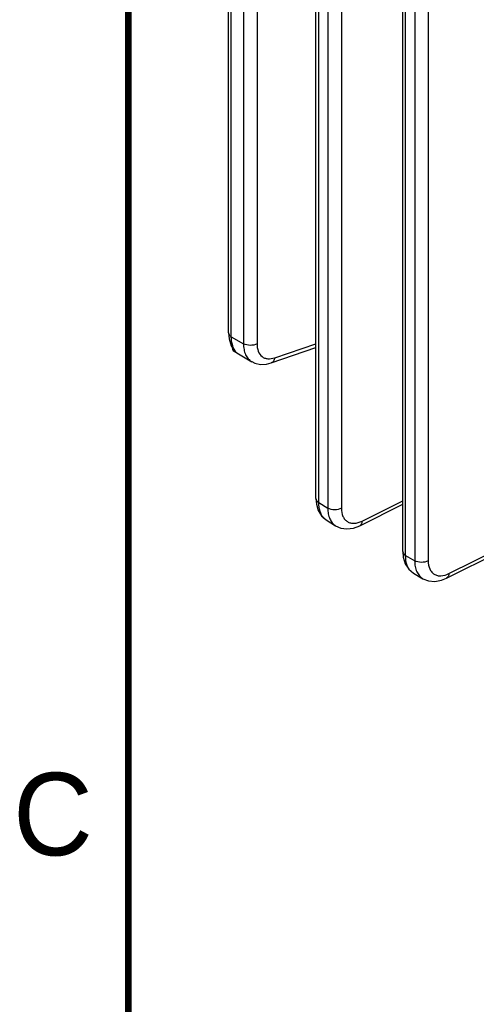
# Model space of a CAD drawing. Header units: inches. Extents: x 0 to 34, y 0 to 22.
# Tile 9 of 145: x 0.2 to 1.6, y 13.2 to 16.2. Entities that reach past the tile are written whole.
import ezdxf

# ---------------------------------------------------------------- set-up
doc = ezdxf.new("R2010")
doc.units = ezdxf.units.IN
doc.header["$LTSCALE"] = 1.87
doc.header["$MEASUREMENT"] = 0
doc.layers.get('0').update_dxf_attribs({"linetype": 'CONTINUOUS'})
doc.styles.add('TEXTSTYLE_2', font='txt')

msp = doc.modelspace()

# ---------------------------------------------------------------- linework, layer by layer
at = {"color": 7, "linetype": 'CONTINUOUS'}
for p, q in [((1.0681, 14.7053), (1.0681, 16.5802)), ((1.0767, 14.6932), (1.0767, 16.5682)), ((1.1043, 16.5534), (1.1043, 14.6762)), ((1.1453, 16.553), (1.1453, 14.6758)), ((1.3312, 14.5449), (1.3312, 16.4369)), ((1.3398, 14.5328), (1.3398, 16.4248)), ((1.3673, 16.4089), (1.3673, 14.5169)), ((1.4084, 16.4085), (1.4084, 14.5165)), ((0.8031, 15.2076), (0.8031, 16.3839)), ((0.8117, 15.1955), (0.8117, 16.3719)), ((0.8486, 16.3506), (0.8486, 15.1743)), ((0.8896, 16.3502), (0.8896, 15.1738)), ((0.8031, 15.2076), (0.8048, 15.1887)), ((0.8048, 15.1887), (0.8117, 15.1677)), ((0.8117, 15.1955), (0.8486, 15.1743)), ((0.8117, 15.1677), (0.8204, 15.1544)), ((0.8144, 15.1625), (0.8155, 15.157)), ((0.8155, 15.157), (0.8178, 15.1538)), ((0.8178, 15.1538), (0.8212, 15.1508)), ((0.8178, 15.1538), (0.8178, 15.1538)), ((0.8178, 15.1538), (0.8195, 15.1526)), ((0.8196, 15.153), (0.8202, 15.1523)), ((0.8202, 15.1523), (0.8282, 15.1461)), ((0.8202, 15.1523), (0.8204, 15.1522)), ((0.8205, 15.1544), (0.8204, 15.1544)), ((0.8204, 15.1522), (0.8206, 15.1521)), ((0.8212, 15.1508), (0.8282, 15.1461)), ((0.8215, 15.1519), (0.8242, 15.151)), ((0.9326, 15.116), (1.0681, 15.1623)), ((0.9432, 15.1315), (1.0681, 15.1741)), ((0.8282, 15.1461), (0.8737, 15.1198)), ((1.0681, 14.7053), (1.0694, 14.6884)), ((1.0767, 14.6932), (1.1043, 14.6762)), ((1.2009, 14.6231), (1.3312, 14.688)), ((1.2078, 14.6371), (1.3312, 14.6985)), ((1.464, 14.4639), (1.8573, 14.6604)), ((1.4709, 14.4779), (1.8573, 14.6709)), ((1.0991, 14.6404), (1.1279, 14.6226)), ((1.3312, 14.5449), (1.3326, 14.5274)), ((1.3398, 14.5328), (1.3673, 14.5169)), ((1.3636, 14.4791), (1.3925, 14.4625)), ((1.3636, 14.4791), (1.3636, 14.4791))]:
    msp.add_line(p, q, dxfattribs=at)
at = {"color": 7, "linetype": 'CONTINUOUS', "const_width": 0.02}
msp.add_lwpolyline([(0.5, 21.5), (0.5, 0.5)], dxfattribs=at)
at = {"color": 7, "linetype": 'CONTINUOUS'}
for points in [[(0.8736, 15.1199), (0.8834, 15.1153), (0.9003, 15.1116), (0.9188, 15.1125), (0.9326, 15.116)], [(1.0694, 14.6884), (1.0751, 14.6686), (1.0851, 14.6525), (1.0991, 14.6404)], [(1.1279, 14.6226), (1.1432, 14.6158), (1.162, 14.6132), (1.1822, 14.616), (1.2009, 14.6231)], [(1.3326, 14.5274), (1.3387, 14.5073), (1.3492, 14.4909), (1.3636, 14.4791)], [(1.3925, 14.4625), (1.4087, 14.456), (1.4282, 14.4541), (1.4486, 14.4578), (1.464, 14.4639)]]:
    msp.add_lwpolyline(points, dxfattribs=at)
for centre, radius, start, end in [((0.8314, 15.1666), 0.017, 224.0128, 225.0491), ((0.8311, 15.1664), 0.0167, 225.0787, 226.1474), ((0.8225, 15.1585), 0.00661, 243.1493, 249.4249), ((0.8314, 15.1667), 0.0171, 226.1389, 228.1029), ((0.8522, 15.2479), 0.1009, 251.7552, 252.2662), ((0.8018, 15.0865), 0.0682, 69.9724, 70.8296)]:
    msp.add_arc(centre, radius, start, end, dxfattribs=at)
for points, knots in [([(0.8031, 15.2076), (0.8031, 15.2053), (0.8051, 15.2001), (0.8093, 15.1969), (0.8117, 15.1955)], [0, 0, 0, 0, 0.449232, 1, 1, 1, 1]), ([(0.8191, 15.1599), (0.8178, 15.1624), (0.8132, 15.1737), (0.8117, 15.1861), (0.8117, 15.1955)], [0, 0, 0, 0, 0.227294, 1, 1, 1, 1]), ([(0.8251, 15.1506), (0.8246, 15.1513), (0.8223, 15.1542), (0.8203, 15.1574), (0.8191, 15.1599)], [0, 0, 0, 0, 0.243002, 1, 1, 1, 1]), ([(0.8251, 15.1506), (0.8246, 15.1509), (0.8228, 15.1518), (0.8211, 15.153), (0.82, 15.154)], [0, 0, 0, 0, 0.274151, 1, 1, 1, 1]), ([(0.8251, 15.1506), (0.8247, 15.1509), (0.823, 15.152), (0.8214, 15.1533), (0.8205, 15.1544)], [0, 0, 0, 0, 0.267177, 1, 1, 1, 1]), ([(0.8486, 15.1743), (0.8486, 15.1683), (0.8495, 15.1569), (0.8542, 15.1412), (0.8622, 15.1284), (0.8696, 15.1222), (0.8736, 15.1199)], [0, 0, 0, 0, 0.287166, 0.545493, 0.779559, 1, 1, 1, 1]), ([(0.8896, 15.1738), (0.8834, 15.1705), (0.869, 15.1679), (0.8546, 15.1708), (0.8486, 15.1743)], [0, 0, 0, 0, 0.502229, 1, 1, 1, 1]), ([(0.8896, 15.1738), (0.8896, 15.1662), (0.8914, 15.1518), (0.9015, 15.1368), (0.9127, 15.1304), (0.9258, 15.1273), (0.9364, 15.1292), (0.9432, 15.1315)], [0, 0, 0, 0, 0.278901, 0.513362, 0.625368, 0.740975, 1, 1, 1, 1]), ([(0.9432, 15.1315), (0.9426, 15.1279), (0.9407, 15.1215), (0.9354, 15.1169), (0.9326, 15.116)], [0, 0, 0, 0, 0.545623, 1, 1, 1, 1]), ([(1.0681, 14.7053), (1.0681, 14.703), (1.0701, 14.6978), (1.0743, 14.6946), (1.0767, 14.6932)], [0, 0, 0, 0, 0.449232, 1, 1, 1, 1]), ([(1.0918, 14.6462), (1.0866, 14.6517), (1.0784, 14.6671), (1.0767, 14.684), (1.0767, 14.6932)], [0, 0, 0, 0, 0.452789, 1, 1, 1, 1]), ([(1.1043, 14.6762), (1.1042, 14.6704), (1.105, 14.6592), (1.1094, 14.6438), (1.117, 14.6312), (1.124, 14.625), (1.1278, 14.6226)], [0, 0, 0, 0, 0.287329, 0.545851, 0.780011, 1, 1, 1, 1]), ([(1.1453, 14.6758), (1.1391, 14.6725), (1.1247, 14.6699), (1.1103, 14.6727), (1.1043, 14.6762)], [0, 0, 0, 0, 0.502229, 1, 1, 1, 1]), ([(1.1453, 14.6758), (1.1453, 14.6675), (1.1471, 14.6551), (1.1552, 14.6418), (1.1632, 14.6348), (1.173, 14.6308), (1.1885, 14.6295), (1.2004, 14.6334), (1.2078, 14.6371)], [0, 0, 0, 0, 0.271318, 0.38905, 0.499984, 0.610922, 0.728662, 1, 1, 1, 1]), ([(1.2078, 14.6371), (1.2077, 14.6341), (1.2069, 14.6286), (1.203, 14.6242), (1.2009, 14.6231)], [0, 0, 0, 0, 0.553678, 1, 1, 1, 1]), ([(1.3312, 14.5449), (1.3312, 14.5426), (1.3332, 14.5374), (1.3374, 14.5342), (1.3398, 14.5328)], [0, 0, 0, 0, 0.449232, 1, 1, 1, 1]), ([(1.3556, 14.4853), (1.3501, 14.4908), (1.3417, 14.5064), (1.3398, 14.5235), (1.3398, 14.5328)], [0, 0, 0, 0, 0.453286, 1, 1, 1, 1]), ([(1.3673, 14.5169), (1.3673, 14.5109), (1.3683, 14.4995), (1.373, 14.4838), (1.381, 14.471), (1.3885, 14.4648), (1.3924, 14.4625)], [0, 0, 0, 0, 0.28723, 0.545515, 0.779557, 1, 1, 1, 1]), ([(1.4084, 14.5165), (1.4021, 14.5131), (1.3878, 14.5105), (1.3734, 14.5134), (1.3673, 14.5169)], [0, 0, 0, 0, 0.502229, 1, 1, 1, 1]), ([(1.4084, 14.5165), (1.4084, 14.5082), (1.4102, 14.4958), (1.4183, 14.4825), (1.4263, 14.4756), (1.4361, 14.4715), (1.4516, 14.4703), (1.4635, 14.4742), (1.4709, 14.4779)], [0, 0, 0, 0, 0.271231, 0.388908, 0.499802, 0.610737, 0.72852, 1, 1, 1, 1]), ([(1.4709, 14.4779), (1.4708, 14.4749), (1.4699, 14.4694), (1.4661, 14.465), (1.464, 14.4639)], [0, 0, 0, 0, 0.553787, 1, 1, 1, 1])]:
    msp.add_open_spline(points, degree=3, knots=knots, dxfattribs=at)
for points in [[(0.8192, 15.1548), (0.8184, 15.1556), (0.8179, 15.1564), (0.8174, 15.1574)], [(0.8192, 15.1548), (0.8191, 15.1542), (0.8192, 15.1535), (0.8196, 15.153)], [(1.0991, 14.6404), (1.0964, 14.642), (1.094, 14.644), (1.0918, 14.6462)], [(1.3636, 14.4791), (1.3607, 14.4808), (1.358, 14.4829), (1.3556, 14.4853)]]:
    msp.add_open_spline(points, degree=3, dxfattribs=at)

# ---------------------------------------------------------------- texts
at = {"color": 2, "linetype": 'CONTINUOUS', "insert": (0.1508, 13.8746), "char_height": 0.25, "width": 0.25, "attachment_point": 1, "line_spacing_factor": 0.9, "style": 'TEXTSTYLE_2'}
msp.add_mtext('C', dxfattribs=at)

doc.saveas('drawing.dxf')
